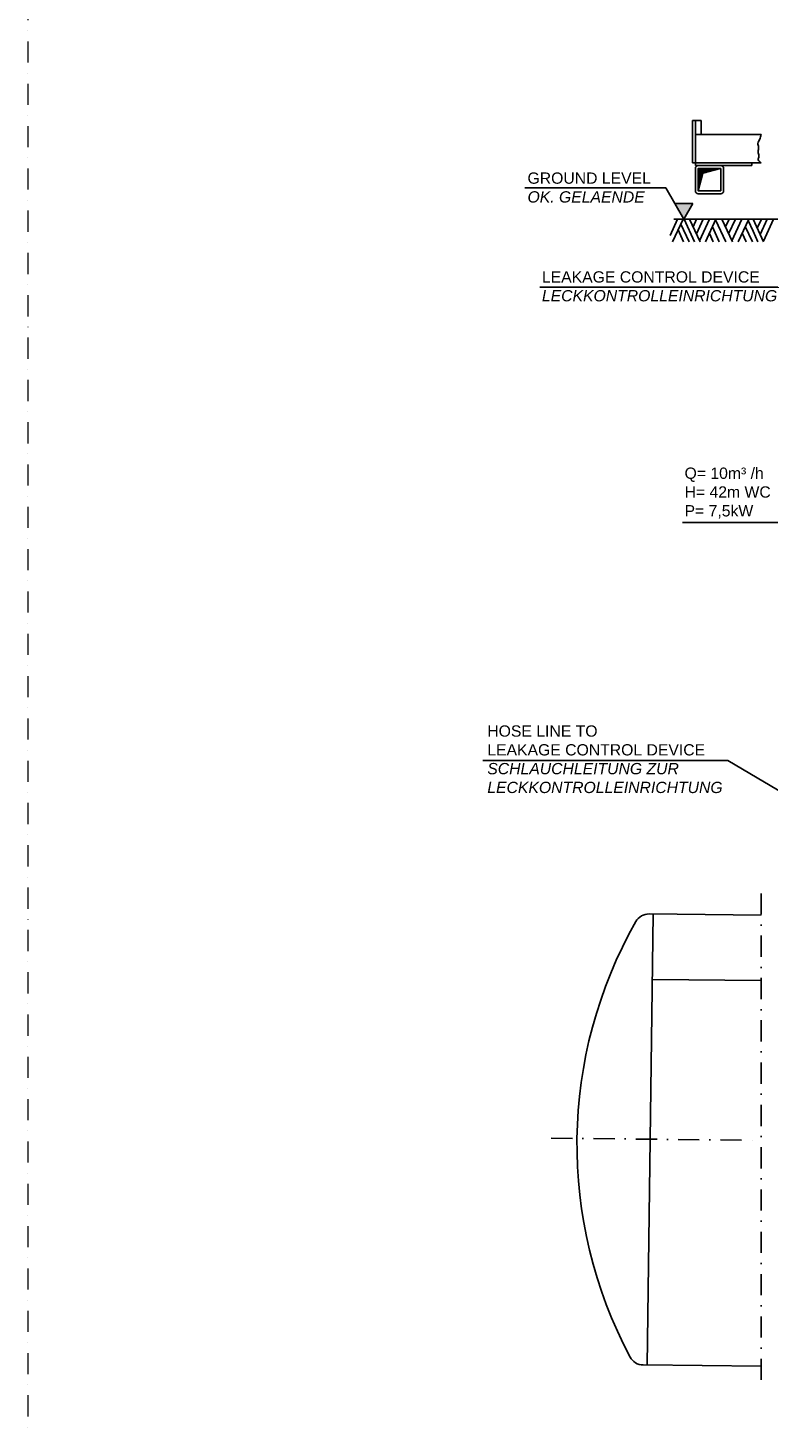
# Model space of a CAD drawing. Header units: inches. Extents: x -1548 to 30345, y -12744 to 2311.
# Tile 6 of 33: x -1548 to 1078, y -7111 to -2144. Entities that reach past the tile are written whole.
import ezdxf

# ---------------------------------------------------------------- set-up
doc = ezdxf.new("R2010")
doc.units = ezdxf.units.IN
doc.header["$MEASUREMENT"] = 0
doc.linetypes.add('DASHDOT', pattern=[1, 0.5, -0.25, 0, -0.25])
doc.layers.get('0').update_dxf_attribs({"linetype": 'CONTINUOUS'})
for name, color, linetype in [('17', 7, 'CONTINUOUS'), ('41', 7, 'CONTINUOUS'), ('6', 7, 'CONTINUOUS'), ('8', 7, 'CONTINUOUS')]:
    doc.layers.add(name, color=color, linetype=linetype)
doc.styles.add('ROMANS', font='ROMANS', dxfattribs={"height": 0.2})

# ---------------------------------------------------------------- blocks, each defined once
blk = doc.blocks.new('SCH')
at = {"layer": '41', "color": 7, "linetype": 'Continuous'}
for p, q in [((0, -89), (0, -11)), ((72.5, -12), (0, -12)), ((65.1, -14), (0, -14)), ((57.6, -16), (0, -16)), ((50.1, -18), (0, -18)), ((42.7, -20), (0, -20)), ((35.2, -22), (0, -22)), ((27.7, -24), (0, -24)), ((20.3, -26), (0, -26)), ((16.6, -28), (0, -28)), ((16.1, -30), (0, -30)), ((15.5, -32), (0, -32)), ((15, -34), (0, -34)), ((14.5, -36), (0, -36)), ((13.9, -38), (0, -38)), ((13.4, -40), (0, -40)), ((12.9, -42), (0, -42)), ((12.3, -44), (0, -44)), ((11.8, -46), (0, -46)), ((11.3, -48), (0, -48)), ((0.1, -89.5), (16.9, -26.9)), ((79, -10), (1, -10)), ((79.5, -10.1), (16.9, -26.9)), ((10.7, -50), (0, -50)), ((10.2, -52), (0, -52)), ((9.7, -54), (0, -54)), ((9.1, -56), (0, -56)), ((8.6, -58), (0, -58)), ((8, -60), (0, -60)), ((7.5, -62), (0, -62)), ((7, -64), (0, -64)), ((6.4, -66), (0, -66)), ((5.9, -68), (0, -68)), ((5.4, -70), (0, -70)), ((4.8, -72), (0, -72)), ((4.3, -74), (0, -74)), ((3.8, -76), (0, -76)), ((3.2, -78), (0, -78)), ((2.7, -80), (0, -80)), ((2.2, -82), (0, -82)), ((1.6, -84), (0, -84)), ((1.1, -86), (0, -86))]:
    blk.add_line(p, q, dxfattribs=at)
for centre, start, end in [((1, -11), 90, 180), ((79, -11), 0, 90), ((1, -89), 180, 270)]:
    blk.add_arc(centre, 1, start, end, dxfattribs=at)

msp = doc.modelspace()

# ---------------------------------------------------------------- hatches: boundary and pattern name
at = {"linetype": 'Continuous'}
h = msp.add_hatch(color=256, dxfattribs=at)
h.dxf.hatch_style = 1
h.paths.add_polyline_path([(811.3, -2766.7), (746.9, -2766.7), (779.1, -2822.5)])

# ---------------------------------------------------------------- linework, layer by layer
at = {"layer": '17', "color": 3, "linetype": 'DASHDOT', "lineweight": 5, "ltscale": 150}
msp.add_lwpolyline([(-1548.3, -12743.9), (13051.4, -12743.9), (13051.4, 2311), (-1548.3, 2311)], close=True, dxfattribs=at)
at = {"layer": '41', "linetype": 'Continuous', "ltscale": 150}
for p, q in [((840, -2472.5), (810, -2472.5)), ((810, -2622.5), (810, -2472.5)), ((820, -2632.5), (820, -2472.5)), ((840, -2472.5), (840, -2522.5)), ((820, -2522.5), (1053.2, -2522.5)), ((810, -2622.5), (1053.2, -2622.5)), ((1020, -2632.5), (1020, -2622.5)), ((820, -2632.5), (1020, -2632.5)), ((820, -2642.5), (820, -2722.5)), ((910, -2721.5), (910, -2643.5)), ((920, -2722.5), (920, -2642.5)), ((909, -2722.5), (831, -2722.5)), ((830, -2732.5), (910, -2732.5)), ((756.8, -2822.5), (730, -2880.4)), ((776.2, -2822.5), (739.2, -2902.6)), ((1360, -2822.5), (743.6, -2822.5)), ((779.6, -2822.5), (817, -2903)), ((799, -2822.5), (836.8, -2903)), ((824, -2822.5), (811.8, -2849.5)), ((847.5, -2822.5), (823.5, -2874.7)), ((870.5, -2822.5), (835, -2899)), ((892.8, -2822.5), (855.5, -2903)), ((891.8, -2824.7), (928, -2903)), ((913.8, -2822.5), (951.2, -2903)), ((939.5, -2822.5), (926.8, -2850.2)), ((962.2, -2822.5), (938, -2874.7)), ((985.2, -2822.5), (949.5, -2899.2)), ((1009.2, -2822.5), (972, -2903)), ((1007, -2827.5), (1024.8, -2865.5)), ((1024.8, -2822.5), (1062, -2903)), ((1054, -2822.5), (1039.5, -2854.2)), ((1075.2, -2822.5), (1050.2, -2877.2)), ((1097.2, -2822.5), (1061.2, -2900.5)), ((758.5, -2860.8), (777.9, -2902.5)), ((768.2, -2839.9), (797.3, -2902.5)), ((869.8, -2873.2), (883.2, -2903)), ((880.2, -2849.7), (904.8, -2903)), ((986.2, -2872.2), (1000.2, -2903)), ((997, -2849), (1022.2, -2903)), ((1024.8, -2865.5), (1042, -2903)), ((655.5, -5287.6), (1053.2, -5291.6)), ((667.2, -5520.1), (1053.2, -5523.9))]:
    msp.add_line(p, q, dxfattribs=at)
at = {"layer": '41', "linetype": 'DASHDOT', "ltscale": 150}
for p, q in [((1053.2, -5214.4), (1053.2, -6966.1)), ((308.6, -6083.1), (1053.2, -6090.9))]:
    msp.add_line(p, q, dxfattribs=at)
at = {"layer": '41', "linetype": 'Continuous'}
for p, q in [((670.2, -5287.8), (649.1, -6887.7)), ((634.4, -6887.5), (1053.2, -6891.7))]:
    msp.add_line(p, q, dxfattribs=at)
at = {"layer": '41', "linetype": 'Continuous', "ltscale": 150}
for centre, radius, start, end in [((830, -2642.5), 10, 90, 180), ((910, -2642.5), 10, 0, 90), ((830, -2722.5), 10, 180, 270), ((909, -2721.5), 1, 270, 0), ((910, -2722.5), 10, 270, 0)]:
    msp.add_arc(centre, radius, start, end, dxfattribs=at)
at = {"layer": '41', "linetype": 'Continuous'}
for centre, radius, start, end in [((1999.6, -6105.4), 1600, 150.3714, 208.1175), ((654.8, -5340.6), 53, 89.2444, 150.3714), ((635.1, -6834.5), 53, 208.1175, 269.2445)]:
    msp.add_arc(centre, radius, start, end, dxfattribs=at)
at = {"layer": '41', "linetype": 'Continuous', "ltscale": 150}
msp.add_open_spline([(1053.2, -2522.5), (1051.7, -2528), (1049.8, -2533.3), (1048.1, -2538.7), (1046.4, -2543.8), (1043.1, -2548.5), (1041.7, -2553.8), (1040.5, -2558.1), (1044.3, -2562.5), (1044.3, -2567), (1044.3, -2572.4), (1042.7, -2577.8), (1042.8, -2583.2), (1042.9, -2588.3), (1045, -2593.4), (1045.5, -2598.5), (1045.9, -2603.3), (1040.8, -2607.9), (1042.8, -2612.6), (1044.8, -2617.3), (1048.9, -2620.1), (1053.2, -2622.5)], degree=3, knots=[0, 0, 0, 0, 0.158117, 0.158117, 0.158117, 0.310776, 0.310776, 0.310776, 0.436144, 0.436144, 0.436144, 0.587829, 0.587829, 0.587829, 0.732836, 0.732836, 0.732836, 0.866312, 0.866312, 0.866312, 1, 1, 1, 1], dxfattribs=at)
at = {"layer": '6', "linetype": 'Continuous', "ltscale": 150}
for p, q in [((214.2, -2710.9), (714.7, -2710.9)), ((714.7, -2710.9), (779.1, -2822.5)), ((811.3, -2766.7), (746.9, -2766.7)), ((779.1, -2822.5), (811.3, -2766.7)), ((268.1, -3064.2), (1120.9, -3064.2))]:
    msp.add_line(p, q, dxfattribs=at)
at = {"layer": '6', "linetype": 'Continuous'}
msp.add_line((774, -3899), (1118.6, -3899), dxfattribs=at)
at = {"layer": '8', "linetype": 'Continuous'}
for p, q in [((66, -4742.7), (935.4, -4742.7)), ((935.4, -4742.7), (1428.2, -5036.4))]:
    msp.add_line(p, q, dxfattribs=at)

# ---------------------------------------------------------------- block references
at = {"layer": '41', "linetype": 'Continuous', "ltscale": 150}
msp.add_blockref('SCH', (830, -2632.5), dxfattribs=at)

# ---------------------------------------------------------------- texts
at = {"layer": '6', "linetype": 'Continuous', "char_height": 40, "attachment_point": 1, "style": 'ROMANS'}
for s, insert, width in [('{\\fArial|b0|i0|c0|p34;GROUND LEVEL \\fArial|b0|i1|c0|p34;OK. GELAENDE}', (224.2, -2656.9), 485.277), ('{\\fArial|b0|i0|c0|p34;LEAKAGE CONTROL DEVICE \\fArial|b0|i1|c0|p34;LECKKONTROLLEINRICHTUNG}', (275.3, -3007.5), 860.062), ('{\\fArial|b0|i0|c0|p34;Q= 10m³ /h H= 42m WC P= 7,5kW}', (781.5, -3703.8), 313.359)]:
    msp.add_mtext(s, dxfattribs=dict(at, insert=insert, width=width))
at = {"layer": '8', "linetype": 'Continuous', "insert": (81.5, -4618.5), "char_height": 40, "width": 864.914, "attachment_point": 1}
msp.add_mtext('{\\fArial|b0|i0|c0|p34;HOSE LINE TO\\PLEAKAGE CONTROL DEVICE\\P\\fArial|b0|i1|c0|p34;SCHLAUCHLEITUNG ZUR\\PLECKKONTROLLEINRICHTUNG}', dxfattribs=at)

doc.saveas('drawing.dxf')
